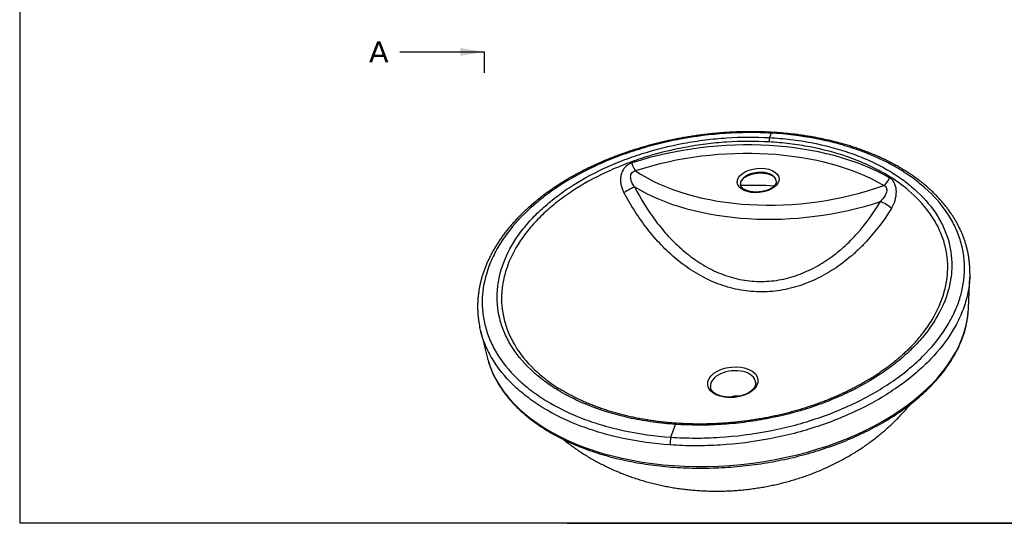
# Model space of a CAD drawing. Header units: millimetres. Extents: x 11 to 291, y 7 to 203.
# Tile 1 of 3: x 11 to 151, y 7 to 79. Entities that reach past the tile are written whole.
import ezdxf
from ezdxf.enums import TextEntityAlignment as Align
from ezdxf.lldxf.tags import DXFTag

# ---------------------------------------------------------------- set-up
doc = ezdxf.new("R2010")
doc.units = ezdxf.units.MM
for name, color, linetype in [('1', 7, 'Continuous'), ('Default', 7, 'Continuous'), ('Predefinito', 7, 'Continuous'), ('tangente', 7, 'Continuous'), ('visibile', 7, 'Continuous')]:
    doc.layers.add(name, color=color, linetype=linetype)
doc.styles.add('SEACAD_Verdana', font='verdana.ttf')
tags = doc.linetypes.add('CENTER2', pattern=[28.575, 19.05, -3.175, 3.175, -3.175]).pattern_tags.tags
tags[10:11] = [DXFTag(74, 4), DXFTag(75, 0), DXFTag(340, '0'), DXFTag(46, 0.0), DXFTag(50, 0.0), DXFTag(44, 0.0), DXFTag(45, 0.0)]
tags[8:9] = [DXFTag(74, 4), DXFTag(75, 0), DXFTag(340, '0'), DXFTag(46, 0.0), DXFTag(50, 0.0), DXFTag(44, 0.0), DXFTag(45, 0.0)]
tags[6:7] = [DXFTag(74, 4), DXFTag(75, 0), DXFTag(340, '0'), DXFTag(46, 0.0), DXFTag(50, 0.0), DXFTag(44, 0.0), DXFTag(45, 0.0)]
tags[4:5] = [DXFTag(74, 4), DXFTag(75, 0), DXFTag(340, '0'), DXFTag(46, 0.0), DXFTag(50, 0.0), DXFTag(44, 0.0), DXFTag(45, 0.0)]

# ---------------------------------------------------------------- blocks, each defined once
blk = doc.blocks.new('SE1')
at = {"layer": 'tangente', "color": 7, "linetype": 'Continuous'}
for p, q in [((117.87, 62.84), (117.64, 62.21)), ((103.58, 19.55), (104.23, 21.37))]:
    blk.add_line(p, q, dxfattribs=at)
for centre, major_axis, ratio, start_param, end_param in [((110.95, 41.73), (-32.43, -3.3), 0.59088, 3.831271, 5.062421), ((117.7, 61.63), (0.04, 0.706), 0.21017, 0.623297, 1.636713), ((117.92, 62.26), (-0.04, -0.706), 0.209929, 3.145412, 3.764056), ((111, 41.24), (31.18, 3.17), 0.591409, 0.688693, 1.921261), ((98.4, 58.62), (0.44, -1.35), 0.276864, 4.645275, 5.643901), ((120.63, 68.54), (-27.89, -2.55), 0.564558, 0.606624, 2.013744), ((133.79, 56.57), (0.71, 1.24), 0.622584, 3.974504, 4.973333), ((97.34, 54.56), (1.25, 0.67), 0.045103, 0.51131, 1.911203), ((120.74, 67.35), (29.25, 2.67), 0.565757, 3.794159, 5.108352), ((134.04, 52.39), (1.22, -0.75), 0.258232, 0.856239, 2.256057), ((111.51, 36.18), (34.39, 3.5), 0.59653, 3.249199, 6.175984), ((112.43, 27.04), (3.22, 0.33), 0.606288, 0, 3.144608), ((112.43, 27.04), (3.22, 0.33), 0.606288, 6.282274, 6.283185), ((112.8, 23.41), (-3.21, -0.33), 0.610007, 4.468133, 4.957306), ((104.29, 20.78), (-0.052, -0.75), 0.223904, 3.140964, 3.819455), ((103.65, 18.96), (-0.052, -0.752), 0.224544, 3.821906, 5.481925)]:
    blk.add_ellipse(centre, major_axis=major_axis, ratio=ratio, start_param=start_param, end_param=end_param, dxfattribs=at)
for centre, major_axis, ratio in [((116, 56.11), (-2.98, -0.29), 0.577049), ((112.4, 27.37), (-3.58, -0.36), 0.605942)]:
    blk.add_ellipse(centre, major_axis=major_axis, ratio=ratio, dxfattribs=at)
for points, knots in [([(117.87, 62.84), (116.79, 62.9), (115.71, 62.93), (113.53, 62.91), (112.44, 62.87), (109.19, 62.66), (107.03, 62.39), (103.82, 61.78), (102.75, 61.55), (100.65, 61.03), (99.62, 60.73), (97.61, 60.1), (96.62, 59.75), (94.67, 59), (93.72, 58.59), (90.93, 57.29), (89.2, 56.33), (86.82, 54.76), (86.05, 54.21), (84.6, 53.07), (83.9, 52.48), (81.96, 50.66), (80.85, 49.39), (79.69, 47.74), (79.46, 47.41), (79.04, 46.73), (78.85, 46.39), (78.29, 45.36), (77.97, 44.67), (77.18, 42.58), (76.85, 41.18), (76.72, 39.41), (76.71, 39.05), (76.71, 38.34), (76.73, 37.99), (76.81, 36.94), (76.93, 36.25), (77.26, 34.88), (77.48, 34.2), (77.9, 33.2), (78.05, 32.87), (78.38, 32.2), (78.56, 31.88), (79.53, 30.26), (80.51, 29.04), (82.28, 27.33), (82.93, 26.78), (83.97, 25.98), (84.33, 25.72), (85.06, 25.22), (85.44, 24.97), (87.39, 23.78), (89.11, 22.94), (91.92, 21.86), (92.9, 21.53), (94.91, 20.94), (95.94, 20.69), (99.1, 20.01), (101.3, 19.71), (103.58, 19.55)], [0, 0, 0, 0, 0.03125, 0.03125, 0.0625, 0.0625, 0.125, 0.125, 0.15625, 0.15625, 0.1875, 0.1875, 0.21875, 0.21875, 0.25, 0.25, 0.3125, 0.3125, 0.34375, 0.34375, 0.375, 0.375, 0.4375, 0.4375, 0.453125, 0.453125, 0.46875, 0.46875, 0.5, 0.5, 0.5625, 0.5625, 0.578125, 0.578125, 0.59375, 0.59375, 0.625, 0.625, 0.65625, 0.65625, 0.671875, 0.671875, 0.6875, 0.6875, 0.75, 0.75, 0.78125, 0.78125, 0.796875, 0.796875, 0.8125, 0.8125, 0.875, 0.875, 0.90625, 0.90625, 0.9375, 0.9375, 1, 1, 1, 1]), ([(104.23, 21.37), (103.15, 21.44), (102.09, 21.55), (100, 21.84), (98.98, 22.02), (96, 22.65), (94.12, 23.2), (91.47, 24.22), (90.61, 24.59), (88.98, 25.38), (88.2, 25.8), (86.74, 26.7), (86.05, 27.17), (84.75, 28.16), (84.14, 28.68), (82.44, 30.31), (81.52, 31.46), (80.42, 33.28), (80.11, 33.9), (79.58, 35.17), (79.36, 35.82), (78.89, 37.77), (78.78, 39.08), (78.9, 40.75), (78.93, 41.08), (79.03, 41.75), (79.09, 42.09), (79.32, 43.09), (79.52, 43.76), (80.27, 45.72), (80.96, 47.01), (82.07, 48.58), (82.3, 48.89), (82.79, 49.51), (83.04, 49.81), (83.83, 50.71), (84.4, 51.3), (85.61, 52.43), (86.26, 52.99), (87.28, 53.79), (87.64, 54.06), (88.36, 54.58), (88.73, 54.83), (90.63, 56.08), (92.25, 56.98), (94.86, 58.2), (95.76, 58.58), (97.61, 59.3), (98.55, 59.63), (101.42, 60.54), (103.38, 61.03), (106.41, 61.59), (107.44, 61.75), (109.49, 62.01), (110.52, 62.11), (113.58, 62.31), (115.61, 62.32), (117.64, 62.21)], [0, 0, 0, 0, 0.03125, 0.03125, 0.0625, 0.0625, 0.125, 0.125, 0.15625, 0.15625, 0.1875, 0.1875, 0.21875, 0.21875, 0.25, 0.25, 0.3125, 0.3125, 0.34375, 0.34375, 0.375, 0.375, 0.4375, 0.4375, 0.453125, 0.453125, 0.46875, 0.46875, 0.5, 0.5, 0.5625, 0.5625, 0.578125, 0.578125, 0.59375, 0.59375, 0.625, 0.625, 0.65625, 0.65625, 0.671875, 0.671875, 0.6875, 0.6875, 0.75, 0.75, 0.78125, 0.78125, 0.8125, 0.8125, 0.875, 0.875, 0.90625, 0.90625, 0.9375, 0.9375, 1, 1, 1, 1]), ([(117.55, 61.59), (115.55, 61.71), (113.56, 61.69), (110.55, 61.5), (109.54, 61.4), (107.53, 61.15), (106.52, 60.99), (103.55, 60.43), (101.62, 59.95), (98.8, 59.06), (97.87, 58.73), (96.06, 58.03), (95.18, 57.65), (92.62, 56.46), (91.02, 55.57), (89.17, 54.35), (88.8, 54.09), (88.09, 53.58), (87.74, 53.32), (86.73, 52.53), (86.1, 51.99), (84.91, 50.87), (84.36, 50.3), (83.58, 49.42), (83.33, 49.12), (82.86, 48.51), (82.63, 48.2), (81.54, 46.66), (80.87, 45.4), (80.14, 43.47), (79.94, 42.82), (79.72, 41.83), (79.65, 41.5), (79.56, 40.84), (79.52, 40.51), (79.41, 38.88), (79.52, 37.59), (79.99, 35.67), (80.2, 35.03), (80.72, 33.79), (81.03, 33.18), (82.1, 31.4), (83.01, 30.27), (84.64, 28.71), (85.19, 28.23), (85.78, 27.77)], [0, 0, 0, 0, 0.0625, 0.0625, 0.09375, 0.09375, 0.125, 0.125, 0.1875, 0.1875, 0.21875, 0.21875, 0.25, 0.25, 0.3125, 0.3125, 0.328125, 0.328125, 0.34375, 0.34375, 0.375, 0.375, 0.40625, 0.40625, 0.421875, 0.421875, 0.4375, 0.4375, 0.5, 0.5, 0.53125, 0.53125, 0.546875, 0.546875, 0.5625, 0.5625, 0.625, 0.625, 0.65625, 0.65625, 0.6875, 0.6875, 0.75, 0.75, 0.7791026, 0.7791026, 0.7791026, 0.7791026]), ([(103.58, 19.55), (104.73, 19.47), (105.88, 19.43), (108.21, 19.42), (109.38, 19.46), (112.86, 19.68), (115.16, 19.97), (118.6, 20.63), (119.74, 20.88), (121.98, 21.46), (123.07, 21.79), (125.2, 22.49), (126.25, 22.88), (128.29, 23.71), (129.28, 24.16), (132.19, 25.6), (133.95, 26.66), (136.37, 28.38), (137.13, 28.97), (138.57, 30.21), (139.25, 30.85), (141.12, 32.8), (142.16, 34.14), (143.21, 35.88), (143.4, 36.23), (143.77, 36.94), (143.94, 37.3), (144.41, 38.37), (144.66, 39.08), (145.25, 41.22), (145.43, 42.64), (145.37, 44.41), (145.34, 44.77), (145.26, 45.47), (145.21, 45.82), (145.01, 46.85), (144.82, 47.53), (144.34, 48.86), (144.05, 49.52), (143.53, 50.48), (143.34, 50.8), (142.95, 51.43), (142.73, 51.74), (141.62, 53.27), (140.54, 54.4), (138.66, 55.98), (137.99, 56.49), (136.91, 57.21), (136.54, 57.45), (135.79, 57.9), (135.4, 58.12), (133.44, 59.19), (131.74, 59.93), (128.99, 60.88), (128.03, 61.16), (126.1, 61.67), (125.11, 61.89), (122.1, 62.46), (120.02, 62.72), (117.87, 62.84)], [0, 0, 0, 0, 0.03125, 0.03125, 0.0625, 0.0625, 0.125, 0.125, 0.15625, 0.15625, 0.1875, 0.1875, 0.21875, 0.21875, 0.25, 0.25, 0.3125, 0.3125, 0.34375, 0.34375, 0.375, 0.375, 0.4375, 0.4375, 0.453125, 0.453125, 0.46875, 0.46875, 0.5, 0.5, 0.5625, 0.5625, 0.578125, 0.578125, 0.59375, 0.59375, 0.625, 0.625, 0.65625, 0.65625, 0.671875, 0.671875, 0.6875, 0.6875, 0.75, 0.75, 0.78125, 0.78125, 0.796875, 0.796875, 0.8125, 0.8125, 0.875, 0.875, 0.90625, 0.90625, 0.9375, 0.9375, 1, 1, 1, 1]), ([(117.64, 62.21), (118.66, 62.15), (119.66, 62.06), (121.65, 61.82), (122.62, 61.67), (125.47, 61.13), (127.28, 60.65), (129.87, 59.76), (130.72, 59.43), (132.33, 58.72), (133.1, 58.34), (134.58, 57.53), (135.28, 57.11), (136.62, 56.2), (137.26, 55.72), (139.05, 54.22), (140.06, 53.14), (141.31, 51.43), (141.68, 50.84), (142.33, 49.62), (142.61, 48.99), (143.29, 47.09), (143.54, 45.8), (143.59, 44.14), (143.59, 43.8), (143.55, 43.13), (143.53, 42.79), (143.4, 41.77), (143.26, 41.1), (142.7, 39.08), (142.11, 37.75), (141.12, 36.1), (140.91, 35.77), (140.46, 35.12), (140.23, 34.79), (139.49, 33.84), (138.95, 33.22), (137.77, 32), (137.14, 31.4), (136.12, 30.53), (135.77, 30.25), (135.05, 29.68), (134.67, 29.4), (132.76, 28.04), (131.09, 27.05), (128.39, 25.71), (127.45, 25.29), (125.51, 24.49), (124.52, 24.13), (121.49, 23.13), (119.41, 22.59), (116.18, 21.97), (115.08, 21.8), (112.9, 21.52), (111.81, 21.42), (108.54, 21.22), (106.38, 21.22), (104.23, 21.37)], [0, 0, 0, 0, 0.03125, 0.03125, 0.0625, 0.0625, 0.125, 0.125, 0.15625, 0.15625, 0.1875, 0.1875, 0.21875, 0.21875, 0.25, 0.25, 0.3125, 0.3125, 0.34375, 0.34375, 0.375, 0.375, 0.4375, 0.4375, 0.453125, 0.453125, 0.46875, 0.46875, 0.5, 0.5, 0.5625, 0.5625, 0.578125, 0.578125, 0.59375, 0.59375, 0.625, 0.625, 0.65625, 0.65625, 0.671875, 0.671875, 0.6875, 0.6875, 0.75, 0.75, 0.78125, 0.78125, 0.8125, 0.8125, 0.875, 0.875, 0.90625, 0.90625, 0.9375, 0.9375, 1, 1, 1, 1]), ([(139.22, 34.06), (139.3, 34.16), (139.37, 34.26), (139.69, 34.67), (139.93, 34.99), (140.37, 35.62), (140.57, 35.95), (141.55, 37.57), (142.12, 38.87), (142.68, 40.85), (142.81, 41.52), (142.94, 42.51), (142.96, 42.85), (143, 43.51), (143, 43.84), (142.95, 45.47), (142.71, 46.74), (142.04, 48.6), (141.77, 49.22), (141.13, 50.42), (140.77, 50.99), (139.54, 52.68), (138.55, 53.74), (136.8, 55.22), (136.17, 55.69), (134.86, 56.58), (134.17, 57), (132.72, 57.79), (131.96, 58.16), (130.38, 58.86), (129.55, 59.18), (127.01, 60.06), (125.23, 60.53), (122.43, 61.06), (121.48, 61.21), (119.53, 61.45), (118.55, 61.54), (117.55, 61.59)], [0.4012978, 0.4012978, 0.4012978, 0.4012978, 0.40625, 0.40625, 0.421875, 0.421875, 0.4375, 0.4375, 0.5, 0.5, 0.53125, 0.53125, 0.546875, 0.546875, 0.5625, 0.5625, 0.625, 0.625, 0.65625, 0.65625, 0.6875, 0.6875, 0.75, 0.75, 0.78125, 0.78125, 0.8125, 0.8125, 0.84375, 0.84375, 0.875, 0.875, 0.9375, 0.9375, 0.96875, 0.96875, 1, 1, 1, 1]), ([(98, 58.59), (97.61, 58.47), (97.26, 58.24), (96.86, 57.77), (96.75, 57.59), (96.58, 57.22), (96.51, 57.03), (96.43, 56.61), (96.41, 56.4), (96.41, 55.99), (96.43, 55.77), (96.55, 55.16), (96.69, 54.77), (96.89, 54.39)], [0, 0, 0, 0, 0.25, 0.25, 0.375, 0.375, 0.5, 0.5, 0.625, 0.625, 0.75, 0.75, 1, 1, 1, 1]), ([(98.41, 55.18), (98.27, 55.36), (98.15, 55.56), (97.95, 55.97), (97.88, 56.2), (97.83, 56.65), (97.85, 56.89), (98.02, 57.19), (98.1, 57.28), (98.3, 57.41), (98.41, 57.45), (98.53, 57.47)], [0, 0, 0, 0, 0.25, 0.25, 0.5, 0.5, 0.75, 0.75, 0.875, 0.875, 1, 1, 1, 1]), ([(134.98, 52.13), (135.2, 52.48), (135.38, 52.87), (135.62, 53.68), (135.69, 54.11), (135.68, 54.74), (135.66, 54.94), (135.57, 55.33), (135.51, 55.52), (135.34, 55.86), (135.24, 56.01), (135, 56.27), (134.87, 56.38), (134.72, 56.46)], [0, 0, 0, 0, 0.25, 0.25, 0.5, 0.5, 0.625, 0.625, 0.75, 0.75, 0.875, 0.875, 1, 1, 1, 1]), ([(98.41, 55.18), (99.3, 53.48), (100.29, 51.86), (102, 49.57), (102.61, 48.83), (103.9, 47.43), (104.58, 46.78), (106.01, 45.55), (106.76, 44.98), (107.95, 44.21), (108.36, 43.96), (109.19, 43.51), (109.61, 43.3), (110.89, 42.73), (111.78, 42.42), (113.61, 41.95), (114.53, 41.81), (116.39, 41.69), (117.32, 41.72), (119.19, 41.95), (120.1, 42.15), (121.43, 42.56), (121.87, 42.72), (122.73, 43.07), (123.16, 43.26), (124.42, 43.89), (125.22, 44.36), (126.75, 45.42), (127.47, 45.99), (128.52, 46.93), (128.86, 47.25), (129.52, 47.92), (129.84, 48.26), (131.38, 50), (132.47, 51.51), (133.41, 53.11)], [0, 0, 0, 0, 0.125, 0.125, 0.1875, 0.1875, 0.25, 0.25, 0.3125, 0.3125, 0.34375, 0.34375, 0.375, 0.375, 0.4375, 0.4375, 0.5, 0.5, 0.5625, 0.5625, 0.625, 0.625, 0.65625, 0.65625, 0.6875, 0.6875, 0.75, 0.75, 0.8125, 0.8125, 0.84375, 0.84375, 0.875, 0.875, 1, 1, 1, 1]), ([(133.88, 55.4), (133.98, 55.37), (134.07, 55.32), (134.22, 55.16), (134.27, 55.07), (134.34, 54.75), (134.3, 54.51), (134.15, 54.07), (134.03, 53.86), (133.75, 53.46), (133.59, 53.28), (133.41, 53.11)], [0, 0, 0, 0, 0.125, 0.125, 0.25, 0.25, 0.5, 0.5, 0.75, 0.75, 1, 1, 1, 1]), ([(134.98, 52.13), (133.93, 50.43), (132.73, 48.83), (131.02, 46.99), (130.67, 46.63), (129.94, 45.94), (129.56, 45.6), (128.41, 44.62), (127.62, 44.02), (125.94, 42.93), (125.07, 42.44), (123.71, 41.8), (123.24, 41.6), (122.3, 41.24), (121.82, 41.08), (120.38, 40.67), (119.4, 40.47), (117.4, 40.24), (116.4, 40.22), (114.41, 40.34), (113.41, 40.49), (111.44, 40.97), (110.49, 41.29), (109.11, 41.88), (108.65, 42.1), (107.76, 42.57), (107.31, 42.82), (106.02, 43.62), (105.2, 44.21), (103.64, 45.5), (102.9, 46.19), (101.5, 47.66), (100.83, 48.44), (98.95, 50.86), (97.86, 52.58), (96.89, 54.39)], [0, 0, 0, 0, 0.125, 0.125, 0.15625, 0.15625, 0.1875, 0.1875, 0.25, 0.25, 0.3125, 0.3125, 0.34375, 0.34375, 0.375, 0.375, 0.4375, 0.4375, 0.5, 0.5, 0.5625, 0.5625, 0.625, 0.625, 0.65625, 0.65625, 0.6875, 0.6875, 0.75, 0.75, 0.8125, 0.8125, 0.875, 0.875, 1, 1, 1, 1]), ([(146.12, 41.88), (146.04, 40.95), (145.88, 40.03), (145.42, 38.38), (145.16, 37.65), (144.69, 36.56), (144.52, 36.19), (144.14, 35.47), (143.94, 35.12), (142.88, 33.34), (141.82, 31.96), (139.91, 29.98), (139.22, 29.32), (137.75, 28.06), (136.97, 27.45), (134.5, 25.7), (132.7, 24.62), (129.74, 23.15), (128.72, 22.69), (126.64, 21.84), (125.57, 21.45), (123.39, 20.72), (122.27, 20.39), (119.99, 19.8), (118.83, 19.54), (115.32, 18.87), (112.96, 18.57), (109.41, 18.35), (108.22, 18.31), (105.84, 18.32), (104.66, 18.36), (103.49, 18.44)], [0.4602207, 0.4602207, 0.4602207, 0.4602207, 0.5, 0.5, 0.53125, 0.53125, 0.546875, 0.546875, 0.5625, 0.5625, 0.625, 0.625, 0.65625, 0.65625, 0.6875, 0.6875, 0.75, 0.75, 0.78125, 0.78125, 0.8125, 0.8125, 0.84375, 0.84375, 0.875, 0.875, 0.9375, 0.9375, 0.96875, 0.96875, 1, 1, 1, 1]), ([(103.49, 18.44), (101.16, 18.61), (98.91, 18.92), (95.69, 19.61), (94.64, 19.87), (92.59, 20.47), (91.58, 20.81), (88.71, 21.91), (86.96, 22.77), (84.97, 23.99), (84.59, 24.24), (83.83, 24.75), (83.47, 25.02), (82.4, 25.83), (81.75, 26.39), (79.95, 28.14), (78.95, 29.38), (77.96, 31.04), (77.77, 31.37), (77.43, 32.05), (77.28, 32.39), (76.93, 33.22), (76.76, 33.72), (76.61, 34.23)], [0, 0, 0, 0, 0.0625, 0.0625, 0.09375, 0.09375, 0.125, 0.125, 0.1875, 0.1875, 0.203125, 0.203125, 0.21875, 0.21875, 0.25, 0.25, 0.3125, 0.3125, 0.328125, 0.328125, 0.34375, 0.34375, 0.3663621, 0.3663621, 0.3663621, 0.3663621])]:
    blk.add_open_spline(points, degree=3, knots=knots, dxfattribs=at)
at = {"layer": 'visibile', "color": 7, "linetype": 'Continuous'}
for p, q in [((145.96, 37.9), (146.15, 42.4)), ((76.48, 34.72), (77.42, 30.94))]:
    blk.add_line(p, q, dxfattribs=at)
for centre, major_axis, ratio, start_param, end_param in [((116.04, 55.77), (2.55, 0.24), 0.577405, 0, 3.140591), ((111.56, 35.73), (32.49, 3.3), 0.597034, 1.302912, 1.449907), ((116.04, 55.77), (2.55, 0.24), 0.577405, 6.282896, 6.283185), ((111.51, 36.18), (34.39, 3.5), 0.59653, -0.107201, -0.085846), ((111.51, 36.18), (34.39, 3.5), 0.59653, 3.227311, 3.249199)]:
    blk.add_ellipse(centre, major_axis=major_axis, ratio=ratio, start_param=start_param, end_param=end_param, dxfattribs=at)
for points, knots in [([(117.96, 62.96), (117.87, 62.97), (117.54, 62.99), (116.91, 63.01), (116.12, 63.04), (115.32, 63.05), (114.52, 63.05), (113.73, 63.04), (112.94, 63.01), (112.14, 62.98), (111.35, 62.93), (110.55, 62.87), (109.75, 62.8), (108.96, 62.72), (108.16, 62.62), (107.37, 62.52), (106.58, 62.4), (105.78, 62.27), (104.99, 62.14), (104.21, 61.98), (103.43, 61.82), (102.65, 61.65), (101.87, 61.47), (101.1, 61.27), (100.34, 61.07), (99.58, 60.85), (98.82, 60.62), (98.08, 60.39), (97.34, 60.14), (96.61, 59.89), (95.89, 59.62), (95.17, 59.34), (94.46, 59.06), (93.75, 58.76), (93.05, 58.45), (92.37, 58.13), (91.69, 57.81), (91.03, 57.47), (90.37, 57.13), (89.73, 56.78), (89.1, 56.42), (88.48, 56.05), (87.87, 55.67), (87.27, 55.29), (86.69, 54.89), (86.11, 54.49), (85.55, 54.08), (85, 53.66), (84.47, 53.24), (83.95, 52.8), (83.44, 52.36), (82.95, 51.92), (82.47, 51.47), (82.01, 51.01), (81.57, 50.54), (81.13, 50.07), (80.72, 49.6), (80.32, 49.12), (79.94, 48.63), (79.57, 48.14), (79.23, 47.65), (78.9, 47.15), (78.58, 46.64), (78.28, 46.13), (78, 45.62), (77.74, 45.1), (77.5, 44.58), (77.27, 44.06), (77.07, 43.55), (76.88, 43.02), (76.71, 42.5), (76.56, 41.97), (76.43, 41.44), (76.32, 40.91), (76.23, 40.38), (76.16, 39.85), (76.11, 39.32), (76.07, 38.79), (76.06, 38.26), (76.06, 37.73), (76.09, 37.21), (76.13, 36.68), (76.2, 36.16), (76.28, 35.66), (76.34, 35.36), (76.37, 35.19)], [0, 0, 0, 0, 0.003976, 0.016248, 0.028516, 0.040759, 0.05296, 0.065104, 0.077168, 0.089238, 0.101425, 0.113584, 0.125727, 0.137864, 0.150003, 0.162153, 0.174323, 0.186523, 0.198764, 0.210934, 0.223069, 0.235246, 0.247454, 0.259682, 0.271916, 0.284142, 0.296345, 0.308515, 0.320643, 0.332759, 0.344903, 0.3571, 0.369334, 0.381592, 0.39386, 0.406119, 0.418355, 0.430552, 0.442696, 0.454795, 0.46704, 0.479255, 0.491452, 0.50364, 0.515829, 0.528026, 0.540241, 0.552483, 0.564759, 0.577032, 0.589239, 0.601449, 0.613661, 0.625876, 0.638091, 0.650306, 0.66252, 0.674732, 0.686945, 0.699153, 0.711264, 0.723438, 0.735658, 0.747905, 0.76016, 0.772398, 0.784599, 0.796744, 0.808814, 0.820798, 0.832937, 0.845054, 0.857154, 0.869238, 0.88131, 0.893375, 0.905436, 0.917497, 0.929561, 0.941591, 0.953633, 0.965636, 0.977612, 0.989573, 1, 1, 1, 1]), ([(146.16, 42.9), (146.16, 43.08), (146.16, 43.39), (146.13, 43.91), (146.09, 44.43), (146.03, 44.96), (145.95, 45.48), (145.84, 45.99), (145.72, 46.51), (145.58, 47.01), (145.43, 47.52), (145.25, 48.02), (145.05, 48.52), (144.84, 49.01), (144.6, 49.5), (144.35, 49.98), (144.08, 50.46), (143.79, 50.93), (143.48, 51.4), (143.16, 51.86), (142.82, 52.31), (142.46, 52.76), (142.08, 53.2), (141.69, 53.63), (141.28, 54.05), (140.86, 54.47), (140.42, 54.88), (139.96, 55.28), (139.49, 55.67), (139, 56.05), (138.5, 56.43), (137.98, 56.8), (137.45, 57.16), (136.9, 57.51), (136.35, 57.84), (135.78, 58.17), (135.2, 58.49), (134.6, 58.8), (133.99, 59.1), (133.38, 59.39), (132.75, 59.67), (132.11, 59.94), (131.45, 60.19), (130.79, 60.44), (130.12, 60.68), (129.43, 60.91), (128.74, 61.12), (128.04, 61.33), (127.33, 61.52), (126.61, 61.7), (125.88, 61.87), (125.15, 62.03), (124.41, 62.18), (123.66, 62.32), (122.91, 62.44), (122.16, 62.55), (121.4, 62.66), (120.63, 62.74), (119.86, 62.82), (119.08, 62.89), (118.43, 62.94), (118.08, 62.96), (117.96, 62.96)], [0, 0, 0, 0, 0.014906, 0.031613, 0.048328, 0.065018, 0.081729, 0.098394, 0.115031, 0.131655, 0.148284, 0.164928, 0.181603, 0.198325, 0.21511, 0.231979, 0.248653, 0.265405, 0.282235, 0.299123, 0.316045, 0.33298, 0.349898, 0.366775, 0.383589, 0.400328, 0.417119, 0.43402, 0.450975, 0.467966, 0.484977, 0.501993, 0.518992, 0.535959, 0.552878, 0.569729, 0.586638, 0.603597, 0.620521, 0.637426, 0.654323, 0.671226, 0.688145, 0.705093, 0.722084, 0.739129, 0.756034, 0.772938, 0.789867, 0.806812, 0.823766, 0.84072, 0.857664, 0.874589, 0.891488, 0.908362, 0.925137, 0.941985, 0.958917, 0.97591, 0.992939, 1, 1, 1, 1]), ([(113.57, 56), (113.59, 56.03), (113.63, 56.1), (113.7, 56.2), (113.79, 56.31), (113.9, 56.41), (114.02, 56.51), (114.16, 56.6), (114.31, 56.69), (114.48, 56.78), (114.66, 56.86), (114.85, 56.93), (115.04, 57), (115.25, 57.05), (115.46, 57.1), (115.68, 57.14), (115.9, 57.16), (116.12, 57.18), (116.34, 57.18), (116.55, 57.18), (116.77, 57.16), (116.98, 57.14), (117.17, 57.1), (117.37, 57.06), (117.54, 57.01), (117.71, 56.95), (117.87, 56.88), (118.01, 56.81), (118.13, 56.73), (118.24, 56.64), (118.33, 56.56), (118.4, 56.47), (118.45, 56.41), (118.47, 56.38), (118.47, 56.37)], [0.0296592, 0.0296592, 0.0296592, 0.0296592, 0.0607341, 0.0923804, 0.1234469, 0.1542489, 0.1849707, 0.2156981, 0.2464903, 0.2773811, 0.3083825, 0.3394928, 0.3707023, 0.4019965, 0.4333586, 0.4647703, 0.4962128, 0.5276668, 0.5591102, 0.5905201, 0.6218772, 0.6531623, 0.6843569, 0.7154439, 0.7464088, 0.7772424, 0.8079441, 0.8385281, 0.8690315, 0.8995193, 0.9300799, 0.9608937, 0.9922474, 1, 1, 1, 1]), ([(118.59, 56.01), (118.59, 55.99), (118.59, 55.94), (118.59, 55.86), (118.57, 55.77), (118.53, 55.67), (118.47, 55.57), (118.4, 55.46), (118.31, 55.36), (118.21, 55.25), (118.09, 55.15), (117.95, 55.06), (117.8, 54.96), (117.64, 54.87), (117.46, 54.79), (117.27, 54.72), (117.08, 54.65), (116.87, 54.59), (116.66, 54.54), (116.44, 54.5), (116.22, 54.48), (116, 54.46), (115.77, 54.45), (115.55, 54.45), (115.34, 54.46), (115.13, 54.49), (114.92, 54.52), (114.73, 54.56), (114.54, 54.61), (114.37, 54.67), (114.21, 54.74), (114.07, 54.81), (113.94, 54.89), (113.83, 54.97), (113.73, 55.06), (113.65, 55.14), (113.59, 55.23), (113.54, 55.32), (113.5, 55.41), (113.49, 55.48), (113.49, 55.51), (113.49, 55.52)], [0, 0, 0, 0, 0.016789, 0.046321, 0.073856, 0.099981, 0.127721, 0.154451, 0.180603, 0.206479, 0.232253, 0.258018, 0.283822, 0.309702, 0.33567, 0.36173, 0.387873, 0.414089, 0.440365, 0.466686, 0.493036, 0.519399, 0.545758, 0.572093, 0.598388, 0.624627, 0.650794, 0.676875, 0.702858, 0.728734, 0.754501, 0.780169, 0.805762, 0.831335, 0.856948, 0.882738, 0.90892, 0.935828, 0.963949, 0.993894, 1, 1, 1, 1]), ([(145.41, 34.62), (145.43, 34.72), (145.5, 34.96), (145.62, 35.4), (145.72, 35.9), (145.81, 36.42), (145.88, 36.92), (145.92, 37.27), (145.93, 37.44), (145.93, 37.44)], [0, 0, 0, 0, 0.096785, 0.276726, 0.456502, 0.63608, 0.815472, 0.994696, 1, 1, 1, 1]), ([(76.61, 34.23), (76.56, 34.42), (76.51, 34.61), (76.43, 34.93), (76.4, 35.05), (76.38, 35.18)], [0.36636211, 0.36636211, 0.36636211, 0.36636211, 0.375, 0.375, 0.38053394, 0.38053394, 0.38053394, 0.38053394]), ([(77.55, 30.49), (77.6, 30.29), (77.75, 29.81), (78.07, 28.96), (78.51, 28.02), (79.04, 27.08), (79.64, 26.16), (80.32, 25.27), (81.07, 24.4), (81.9, 23.56), (82.8, 22.74), (83.78, 21.96), (84.82, 21.21), (85.92, 20.5), (87.09, 19.83), (88.32, 19.19), (89.61, 18.6), (90.95, 18.05), (92.34, 17.54), (93.78, 17.08), (95.26, 16.66), (96.79, 16.3), (98.35, 15.98), (99.95, 15.71), (101.57, 15.49), (103.22, 15.32), (104.89, 15.21), (106.58, 15.14), (108.28, 15.13), (109.99, 15.17), (111.7, 15.26), (113.41, 15.4), (115.12, 15.59), (116.82, 15.83), (118.5, 16.13), (120.17, 16.47), (121.81, 16.86), (123.43, 17.3), (125.02, 17.79), (126.58, 18.32), (128.1, 18.89), (129.58, 19.51), (131.01, 20.16), (132.39, 20.86), (133.72, 21.59), (135, 22.36), (136.22, 23.16), (137.38, 24), (138.47, 24.86), (139.5, 25.75), (140.46, 26.67), (141.34, 27.6), (142.16, 28.56), (142.89, 29.54), (143.55, 30.53), (144.14, 31.54), (144.64, 32.54), (145.08, 33.6), (145.29, 34.23), (145.41, 34.62)], [0, 0, 0, 0, 0.009654, 0.027063, 0.044503, 0.061982, 0.0795, 0.09706, 0.114657, 0.132288, 0.149947, 0.16763, 0.18533, 0.203043, 0.220765, 0.238492, 0.256221, 0.273951, 0.291679, 0.309405, 0.327129, 0.344848, 0.362565, 0.380278, 0.397987, 0.415694, 0.433398, 0.451099, 0.468799, 0.486497, 0.504194, 0.521891, 0.539587, 0.557284, 0.574982, 0.592681, 0.610381, 0.628084, 0.64579, 0.663498, 0.68121, 0.698925, 0.716645, 0.734368, 0.752095, 0.769826, 0.787559, 0.805295, 0.823031, 0.840765, 0.858496, 0.876219, 0.89393, 0.911625, 0.929299, 0.946944, 0.964557, 0.982133, 1, 1, 1, 1]), ([(137.78, 32.44), (137.81, 32.47), (137.83, 32.49), (138.34, 33.03), (138.8, 33.54), (139.22, 34.06)], [0.37357093, 0.37357093, 0.37357093, 0.37357093, 0.375, 0.375, 0.40129778, 0.40129778, 0.40129778, 0.40129778]), ([(137.79, 32.45), (137.72, 32.38), (137.52, 32.17), (137.14, 31.8), (136.68, 31.37), (136.19, 30.94), (135.69, 30.52), (135.18, 30.1), (134.65, 29.69), (134.1, 29.28), (133.53, 28.88), (132.96, 28.49), (132.36, 28.11), (131.76, 27.74), (131.14, 27.37), (130.51, 27.02), (129.87, 26.67), (129.22, 26.34), (128.55, 26.01), (127.86, 25.69), (127.17, 25.38), (126.46, 25.08), (125.75, 24.79), (125.02, 24.51), (124.29, 24.24), (123.56, 23.99), (122.81, 23.74), (122.05, 23.51), (121.29, 23.29), (120.52, 23.08), (119.74, 22.88), (118.96, 22.7), (118.17, 22.52), (117.38, 22.36), (116.58, 22.21), (115.78, 22.07), (114.97, 21.95), (114.17, 21.84), (113.36, 21.74), (112.54, 21.65), (111.73, 21.58), (110.92, 21.52), (110.11, 21.47), (109.3, 21.44), (108.49, 21.42), (107.68, 21.41), (106.88, 21.42), (106.07, 21.44), (105.28, 21.47), (104.68, 21.5), (104.39, 21.53), (104.34, 21.53)], [0, 0, 0, 0, 0.009462, 0.030394, 0.051373, 0.072414, 0.093315, 0.114159, 0.135104, 0.156122, 0.17718, 0.198246, 0.219277, 0.24024, 0.261102, 0.28189, 0.302705, 0.323645, 0.344643, 0.365679, 0.386735, 0.40779, 0.428821, 0.449811, 0.470742, 0.491599, 0.512633, 0.533614, 0.554562, 0.575499, 0.596442, 0.617405, 0.63841, 0.659474, 0.680604, 0.701589, 0.72256, 0.743589, 0.764658, 0.78575, 0.80685, 0.827932, 0.84898, 0.869975, 0.890943, 0.911971, 0.93309, 0.954239, 0.975376, 0.996461, 1, 1, 1, 1]), ([(85.78, 27.77), (85.82, 27.74), (85.87, 27.71), (86.42, 27.28), (86.96, 26.91), (87.52, 26.55)], [0.77910263, 0.77910263, 0.77910263, 0.77910263, 0.78125, 0.78125, 0.80629991, 0.80629991, 0.80629991, 0.80629991]), ([(115.6, 26.94), (115.59, 26.92), (115.57, 26.86), (115.52, 26.75), (115.44, 26.61), (115.34, 26.48), (115.23, 26.36), (115.1, 26.23), (114.96, 26.11), (114.8, 25.99), (114.62, 25.88), (114.44, 25.78), (114.24, 25.68), (114.03, 25.59), (113.8, 25.51), (113.57, 25.43), (113.34, 25.37), (113.09, 25.32), (112.85, 25.28), (112.6, 25.25), (112.35, 25.23), (112.1, 25.22), (111.85, 25.23), (111.6, 25.24), (111.37, 25.27), (111.13, 25.3), (110.91, 25.35), (110.69, 25.41), (110.49, 25.47), (110.3, 25.55), (110.12, 25.63), (109.96, 25.72), (109.81, 25.82), (109.68, 25.92), (109.56, 26.03), (109.46, 26.14), (109.38, 26.25), (109.31, 26.37), (109.26, 26.48), (109.23, 26.6), (109.22, 26.67), (109.22, 26.7)], [0, 0, 0, 0, 0.013113, 0.040437, 0.067215, 0.09351, 0.119509, 0.145343, 0.171103, 0.196845, 0.222594, 0.248376, 0.274203, 0.30008, 0.326007, 0.351978, 0.377989, 0.40403, 0.430094, 0.456171, 0.482253, 0.508327, 0.534383, 0.560411, 0.586403, 0.61235, 0.638243, 0.664078, 0.68985, 0.71556, 0.741214, 0.766827, 0.792428, 0.818046, 0.843745, 0.869618, 0.8958, 0.922471, 0.949851, 0.978157, 1, 1, 1, 1]), ([(115.65, 27.36), (115.66, 27.33), (115.66, 27.26), (115.65, 27.14), (115.63, 27.03), (115.61, 26.96), (115.6, 26.94)], [0, 0, 0, 0, 0.213087, 0.540192, 0.860203, 1, 1, 1, 1]), ([(104.34, 21.53), (104.33, 21.53), (104.07, 21.54), (103.52, 21.59), (102.74, 21.66), (101.96, 21.75), (101.19, 21.85), (100.43, 21.96), (99.67, 22.09), (98.93, 22.23), (98.19, 22.38), (97.45, 22.54), (96.73, 22.71), (96.02, 22.9), (95.32, 23.1), (94.64, 23.31), (93.96, 23.53), (93.29, 23.76), (92.63, 24.01), (91.99, 24.26), (91.36, 24.53), (90.74, 24.8), (90.14, 25.09), (89.55, 25.39), (88.97, 25.69), (88.41, 26.01), (87.92, 26.3), (87.64, 26.48), (87.51, 26.56)], [0, 0, 0, 0, 0.001741, 0.042085, 0.082598, 0.123209, 0.163846, 0.204416, 0.244842, 0.285086, 0.32575, 0.36626, 0.406683, 0.447059, 0.487427, 0.527819, 0.568268, 0.608812, 0.649482, 0.689815, 0.730136, 0.77057, 0.811079, 0.851627, 0.892172, 0.932666, 0.97307, 1, 1, 1, 1]), ([(88.22, 19.25), (88.41, 19.1), (88.81, 18.78), (89.42, 18.33), (90.06, 17.88), (90.7, 17.45), (91.36, 17.03), (92.03, 16.62), (92.71, 16.23), (93.4, 15.86), (94.11, 15.5), (94.82, 15.15), (95.55, 14.82), (96.29, 14.51), (97.03, 14.22), (97.79, 13.94), (98.56, 13.67), (99.34, 13.43), (100.12, 13.2), (100.92, 12.99), (101.72, 12.8), (102.52, 12.62), (103.34, 12.46), (104.16, 12.32), (104.99, 12.2), (105.82, 12.1), (106.65, 12.01), (107.49, 11.95), (108.33, 11.9), (109.17, 11.87), (110.01, 11.86), (110.86, 11.87), (111.7, 11.89), (112.55, 11.94), (113.39, 12), (114.24, 12.09), (115.08, 12.19), (115.92, 12.31), (116.76, 12.45), (117.6, 12.6), (118.43, 12.78), (119.26, 12.97), (120.09, 13.19), (120.91, 13.42), (121.73, 13.67), (122.54, 13.94), (123.34, 14.22), (124.14, 14.53), (124.92, 14.85), (125.7, 15.2), (126.47, 15.55), (127.23, 15.93), (127.98, 16.33), (128.72, 16.74), (129.44, 17.16), (130.16, 17.61), (130.86, 18.07), (131.54, 18.54), (132.21, 19.03), (132.87, 19.54), (133.51, 20.06), (134.14, 20.59), (134.75, 21.14), (135.34, 21.7), (135.92, 22.27), (136.48, 22.85), (137.02, 23.45), (137.43, 23.93), (137.66, 24.2), (137.72, 24.27)], [0.1297842, 0.1297842, 0.1297842, 0.1297842, 0.1399121, 0.1504045, 0.1609272, 0.171482, 0.1820706, 0.1926948, 0.2033559, 0.2140555, 0.2247947, 0.2355746, 0.2463958, 0.2572588, 0.2681636, 0.2791099, 0.2900969, 0.3011235, 0.3121882, 0.3232891, 0.3344239, 0.34559, 0.3567848, 0.3680054, 0.3792489, 0.3905126, 0.4017939, 0.4130903, 0.4244, 0.4357212, 0.4470524, 0.4583929, 0.4697422, 0.4811005, 0.4924679, 0.5038449, 0.5152323, 0.5266305, 0.5380401, 0.5494616, 0.5608953, 0.5723413, 0.5837992, 0.5952681, 0.6067464, 0.618232, 0.6297227, 0.6412154, 0.6527069, 0.6641934, 0.6756712, 0.6871361, 0.6985842, 0.7100115, 0.7214144, 0.7327894, 0.7441336, 0.7554444, 0.7667196, 0.7779576, 0.7891571, 0.8003174, 0.8114379, 0.8225187, 0.83356, 0.8445623, 0.8555262, 0.8664526, 0.8702046, 0.8702046, 0.8702046, 0.8702046])]:
    blk.add_open_spline(points, degree=3, knots=knots, dxfattribs=at)
for points in [[(113.54, 55.91), (113.54, 55.93), (113.55, 55.95), (113.56, 55.96)], [(146.16, 42.88), (146.16, 42.55), (146.14, 42.21), (146.12, 41.88)]]:
    blk.add_open_spline(points, degree=3, dxfattribs=at)
blk = doc.blocks.new('SE3')
at = {"color": 7, "linetype": 'Continuous', "style": 'SEACAD_Verdana'}
blk.add_text('A', height=3, dxfattribs=at).set_placement((60.58, 190.98), align=Align.TOP_LEFT)
blk = doc.blocks.new('SE4')
at = {"color": 7, "linetype": 'Continuous', "style": 'SEACAD_Verdana'}
blk.add_text('A', height=3, dxfattribs=at).set_placement((60.58, 75.92), align=Align.TOP_LEFT)
blk = doc.blocks.new('SEANNOT_GROUP1')
at = {"linetype": 'Continuous'}
blk.add_hatch(color=7, dxfattribs=at).paths.add_polyline_path([(73.58, 188.92), (76.98, 189.48), (73.58, 190.05)])
at = {"color": 7, "linetype": 'Continuous'}
blk.add_lwpolyline([(64.98, 189.48), (76.98, 189.48)], dxfattribs=at)
blk = doc.blocks.new('SEANNOT_GROUP2')
at = {"linetype": 'Continuous'}
blk.add_hatch(color=7, dxfattribs=at).paths.add_polyline_path([(73.58, 73.85), (76.98, 74.42), (73.58, 74.98)])
at = {"color": 7, "linetype": 'Continuous'}
blk.add_lwpolyline([(64.98, 74.42), (76.98, 74.42)], dxfattribs=at)
blk = doc.blocks.new('SE2')
at = {"layer": 'Default', "color": 7, "linetype": 'CENTER2'}
for p, q in [((76.98, 189.48), (76.98, 192.48)), ((76.98, 74.42), (76.98, 71.42))]:
    blk.add_line(p, q, dxfattribs=at)
at = {"layer": 'Default', "color": 7, "linetype": 'CENTER2', "const_width": 0.00035}
blk.add_lwpolyline([(76.98, 189.48), (76.98, 74.42)], dxfattribs=at)
at = {"layer": 'Default'}
for name in ['SE3', 'SEANNOT_GROUP1', 'SE4', 'SEANNOT_GROUP2']:
    blk.add_blockref(name, (0, 0), dxfattribs=at)

msp = doc.modelspace()

# ---------------------------------------------------------------- linework, layer by layer
at = {"layer": '1', "color": 7, "linetype": 'Continuous'}
for p, q in [((10.8564, 202.845), (10.8564, 7.2813)), ((284.3566, 7.2813), (10.8564, 7.2813)), ((88.7928, 7.3094), (284.3566, 7.3094))]:
    msp.add_line(p, q, dxfattribs=at)
at = {"layer": 'Predefinito', "color": 7, "linetype": 'Continuous'}
msp.add_line((88.7928, 7.3094), (88.7928, 7.2813), dxfattribs=at)

# ---------------------------------------------------------------- block references
at = {"layer": 'Default'}
for name in ['SE2', 'SE1']:
    msp.add_blockref(name, (0, 0), dxfattribs=at)

doc.saveas('drawing.dxf')
